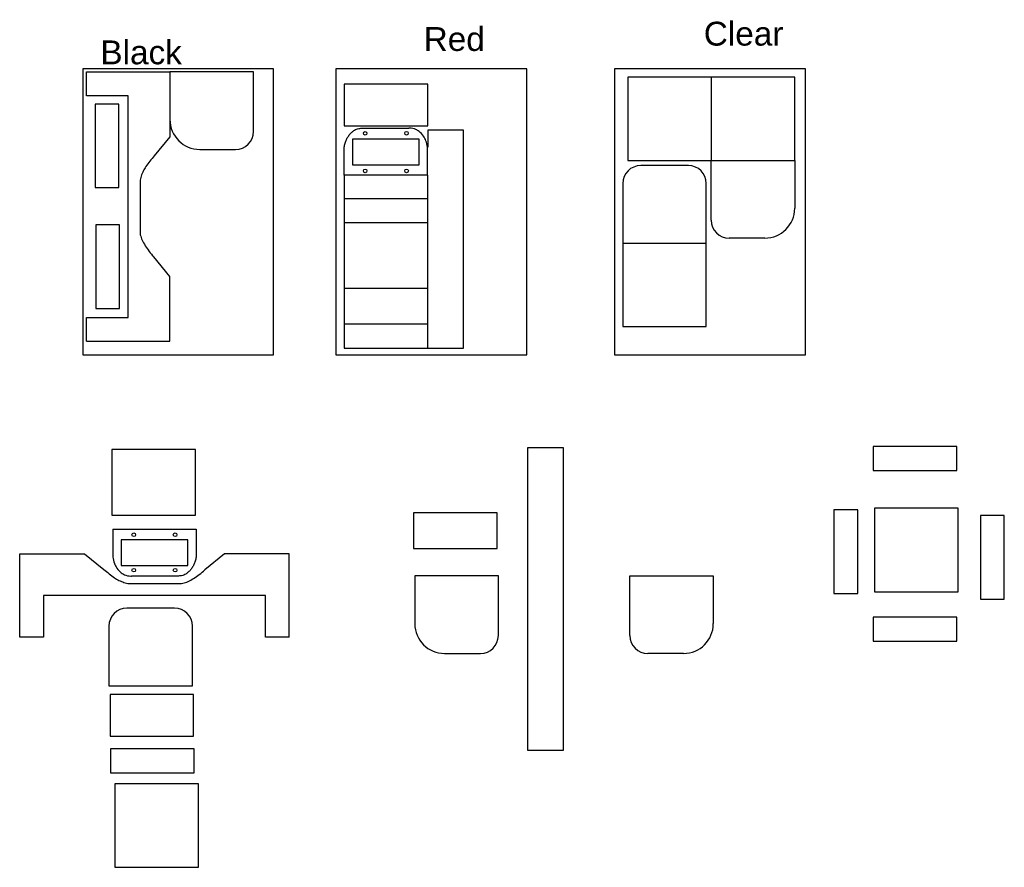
# Model space of a CAD drawing. Header units: inches. Extents: x 11.9 to 53.1, y 2.2 to 37.7.
import ezdxf

# ---------------------------------------------------------------- set-up
doc = ezdxf.new("R2010")
doc.units = ezdxf.units.IN
doc.header["$MEASUREMENT"] = 0
doc.styles.get("Standard").update_dxf_attribs({"font": 'arial.ttf'})

msp = doc.modelspace()

# ---------------------------------------------------------------- linework, layer by layer
at = {"color": 5}
for p, q in [((14.661, 34.537), (14.661, 35.535)), ((14.661, 35.535), (18.162, 35.535)), ((18.162, 35.535), (18.162, 32.813)), ((16.412, 34.537), (14.661, 34.537)), ((16.412, 25.24), (16.412, 34.537)), ((26.247, 33.177), (28.167, 33.177)), ((28.965, 33.099), (28.965, 32.38)), ((18.162, 32.813), (17.503, 32.011)), ((25.465, 31.209), (25.465, 32.189)), ((28.962, 31.209), (28.962, 32.38)), ((39.89, 31.607), (37.89, 31.607)), ((16.913, 30.744), (16.913, 28.909)), ((37.14, 30.857), (37.14, 28.357)), ((40.64, 28.357), (40.64, 30.857)), ((37.14, 28.357), (40.64, 28.357)), ((18.162, 26.955), (17.481, 27.779)), ((18.162, 24.24), (18.162, 26.955)), ((14.662, 24.24), (14.662, 25.24)), ((14.662, 25.24), (16.412, 25.24)), ((14.662, 24.24), (18.162, 24.24)), ((15.763, 16.369), (19.26, 16.369)), ((15.763, 16.369), (15.763, 15.197)), ((19.26, 16.369), (19.26, 15.389)), ((11.865, 11.836), (11.865, 15.336)), ((11.865, 15.336), (14.587, 15.336)), ((14.587, 15.336), (15.389, 14.677)), ((20.445, 15.337), (19.621, 14.655)), ((23.16, 15.337), (20.445, 15.337)), ((23.16, 11.836), (23.16, 15.337)), ((18.477, 14.401), (16.557, 14.401)), ((16.656, 14.087), (18.492, 14.087)), ((22.16, 13.586), (12.863, 13.586)), ((12.863, 13.586), (12.863, 11.836)), ((22.16, 11.836), (22.16, 13.586)), ((18.355, 13.053), (16.355, 13.053)), ((15.605, 12.303), (15.605, 9.803)), ((19.105, 9.803), (19.105, 12.303)), ((12.863, 11.836), (11.865, 11.836)), ((23.16, 11.836), (22.16, 11.836)), ((15.605, 9.803), (19.105, 9.803))]:
    msp.add_line(p, q, dxfattribs=at)
for points in [[(14.507, 23.67), (22.507, 23.67), (22.507, 35.67), (14.507, 35.67)], [(25.116, 23.67), (33.116, 23.67), (33.116, 35.67), (25.116, 35.67)], [(36.791, 23.67), (44.791, 23.67), (44.791, 35.67), (36.791, 35.67)], [(40.846, 31.816), (44.346, 31.816), (44.346, 35.316), (40.846, 35.316)], [(28.965, 35.024), (25.465, 35.024), (25.465, 33.274), (28.965, 33.274)], [(15.024, 34.187), (15.024, 30.687), (16.024, 30.687), (16.024, 34.187)], [(28.611, 31.635), (28.611, 32.711), (25.81, 32.711), (25.81, 31.635)], [(15.053, 29.118), (15.053, 25.618), (16.053, 25.618), (16.053, 29.118)], [(28.965, 24.959), (25.465, 24.959), (25.465, 23.959), (28.965, 23.959)], [(47.636, 18.826), (51.136, 18.826), (51.136, 19.826), (47.636, 19.826)], [(15.732, 16.959), (19.232, 16.959), (19.232, 19.709), (15.732, 19.709)], [(33.149, 7.1), (34.649, 7.1), (34.649, 19.772), (33.149, 19.772)], [(28.374, 15.552), (31.874, 15.552), (31.874, 17.052), (28.374, 17.052)], [(45.986, 17.172), (45.986, 13.672), (46.986, 13.672), (46.986, 17.172)], [(47.695, 13.744), (51.195, 13.744), (51.195, 17.244), (47.695, 17.244)], [(52.13, 16.935), (52.13, 13.435), (53.13, 13.435), (53.13, 16.935)], [(16.113, 15.912), (16.113, 14.837), (18.914, 14.837), (18.914, 15.912)], [(47.636, 11.676), (51.136, 11.676), (51.136, 12.676), (47.636, 12.676)], [(15.652, 7.687), (19.152, 7.687), (19.152, 9.437), (15.652, 9.437)], [(15.675, 6.155), (19.175, 6.155), (19.175, 7.155), (15.675, 7.155)], [(15.855, 2.189), (19.355, 2.189), (19.355, 5.689), (15.855, 5.689)]]:
    msp.add_lwpolyline(points, close=True, dxfattribs=at)
for points in [[(21.662, 33.035), (21.662, 35.535), (18.162, 35.535)], [(40.846, 35.316), (37.346, 35.316), (37.346, 31.816), (40.846, 31.816)], [(28.965, 23.959), (30.465, 23.959), (30.465, 33.099), (28.965, 33.099)], [(19.412, 32.285), (20.912, 32.285)], [(40.846, 29.316), (40.846, 31.816)], [(44.346, 31.816), (44.346, 29.816)], [(28.965, 30.209), (28.965, 31.209), (25.465, 31.209), (25.465, 30.209)], [(28.965, 29.209), (28.965, 30.209), (25.465, 30.209), (25.465, 29.209)], [(28.965, 26.459), (28.965, 29.209), (25.465, 29.209), (25.465, 26.459)], [(43.096, 28.566), (41.596, 28.566)], [(37.14, 28.357), (37.14, 24.857), (40.64, 24.857), (40.64, 28.357)], [(28.965, 24.959), (28.965, 26.459), (25.465, 26.459), (25.465, 24.959)], [(31.925, 11.904), (31.925, 14.404), (28.425, 14.404), (28.425, 12.404)], [(37.435, 11.904), (37.435, 14.404), (40.935, 14.404), (40.935, 12.404)], [(29.675, 11.154), (31.175, 11.154)], [(39.685, 11.154), (38.185, 11.154)]]:
    msp.add_lwpolyline(points, dxfattribs=at)
for centre, radius in [((26.345, 32.961), 0.0751), ((28.078, 32.963), 0.0747), ((26.345, 31.385), 0.0752), ((28.08, 31.386), 0.0758), ((16.644, 16.129), 0.0758), ((18.379, 16.13), 0.0752), ((16.646, 14.645), 0.0747), ((18.379, 14.647), 0.0751)]:
    msp.add_circle(centre, radius, dxfattribs=at)
for centre, radius, start, end in [((19.412, 33.535), 1.25, 180, 270), ((20.912, 33.035), 0.75, 270, 0), ((37.89, 30.857), 0.75, 90, 180), ((39.89, 30.857), 0.75, 0, 90), ((43.096, 29.816), 1.25, 270, 0), ((41.596, 29.316), 0.75, 180, 270), ((16.355, 12.303), 0.75, 90, 180), ((18.355, 12.303), 0.75, 0, 90), ((29.675, 12.404), 1.25, 180, 270), ((39.685, 12.404), 1.25, 270, 0), ((31.175, 11.904), 0.75, 270, 0), ((38.185, 11.904), 0.75, 180, 270)]:
    msp.add_arc(centre, radius, start, end, dxfattribs=at)
for points in [[(25.465, 32.189), (25.465, 32.234), (25.465, 32.344), (25.493, 32.512), (25.548, 32.666), (25.612, 32.798), (25.699, 32.921), (25.794, 33.014), (25.901, 33.092), (26.072, 33.162), (26.247, 33.177)], [(28.962, 32.38), (28.891, 32.648), (28.789, 32.841), (28.601, 33.042), (28.473, 33.121), (28.196, 33.177), (28.167, 33.177)], [(17.503, 32.011), (17.323, 31.792), (17.151, 31.563), (17.046, 31.378), (16.957, 31.164), (16.913, 30.939), (16.913, 30.777), (16.913, 30.744)], [(16.913, 28.909), (16.913, 28.866), (16.913, 28.759), (16.976, 28.536), (17.091, 28.308), (17.245, 28.071), (17.435, 27.831), (17.481, 27.779)], [(19.26, 15.389), (19.26, 15.343), (19.26, 15.233), (19.231, 15.065), (19.176, 14.912), (19.112, 14.78), (19.025, 14.657), (18.93, 14.564), (18.824, 14.485), (18.652, 14.415), (18.477, 14.401)], [(15.763, 15.197), (15.833, 14.929), (15.935, 14.736), (16.123, 14.535), (16.252, 14.457), (16.528, 14.401), (16.557, 14.401)], [(15.389, 14.677), (15.608, 14.498), (15.837, 14.325), (16.022, 14.22), (16.236, 14.132), (16.461, 14.087), (16.623, 14.087), (16.656, 14.087)], [(18.492, 14.087), (18.534, 14.087), (18.641, 14.087), (18.864, 14.15), (19.092, 14.265), (19.329, 14.419), (19.569, 14.61), (19.621, 14.655)]]:
    msp.add_spline(points, degree=3, dxfattribs=at)

# ---------------------------------------------------------------- texts
note = msp.add_mtext_dynamic_manual_height_columns('Clear\\P', width=2.46605, gutter_width=1, heights=[0.884, 0], dxfattribs=dict(at, insert=(37.069, 37.638), char_height=1, attachment_point=1))
note = msp.add_mtext_dynamic_manual_height_columns('Red\\P', width=2.46605, gutter_width=1, heights=[0.884, 0], dxfattribs=dict(at, insert=(25.329, 37.414), char_height=1, attachment_point=1))
at = {"color": 5, "insert": (15.247, 36.855), "char_height": 1, "attachment_point": 1}
msp.add_mtext_dynamic_manual_height_columns('Black', width=2.46605, gutter_width=1, heights=[0.884], dxfattribs=at)

doc.saveas('drawing.dxf')
